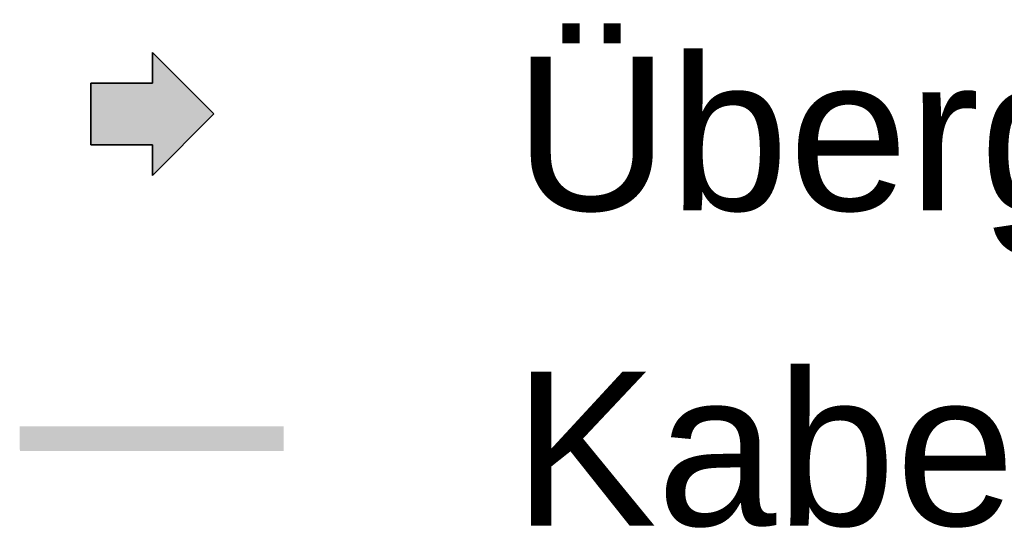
# Model space of a CAD drawing. Extents: x -743 to 300, y 62 to 1112.
# Tile 169 of 179: x 165 to 181, y 617 to 625. Entities that reach past the tile are written whole.
import ezdxf

# ---------------------------------------------------------------- set-up
doc = ezdxf.new("R2010")
doc.units = 0
doc.layers.get('0').update_dxf_attribs({"lineweight": 13})
for name, color, linetype, lineweight, true_color in [('00_E_ST_Handlaufleuchte_Kabel-A06CPVAVL0', 3, 'Continuous', 18, 0x00ff00), ('00_E_ST_Handlaufleuchte_Übergabepunkte direkt ins Haus-A06CPVARL0', 7, 'Continuous', 35, 0xcc0099), ('00_E_ST_Handlaufleuchte–Handlauf-Position-A06CPVAUL0', 7, 'Continuous', 5, 0x0000b2)]:
    doc.layers.add(name, color=color, linetype=linetype, lineweight=lineweight, true_color=true_color)
doc.layers.add('E_Legende-A06CPVAOL0', color=7, linetype='Continuous', lineweight=13)
doc.styles.get("Standard").update_dxf_attribs({"font": 'ARIALN.TTF'})

# ---------------------------------------------------------------- blocks, each defined once
blk = doc.blocks.new('Referenz-A06CPVAYL0')
at = {"layer": '00_E_ST_Handlaufleuchte_Übergabepunkte direkt ins Haus-A06CPVARL0', "linetype": 'Continuous', "ltscale": 0.35}
blk.add_hatch(color=256, dxfattribs=at).paths.add_polyline_path([(166.133, 622.891), (166.133, 623.891), (167.133, 623.891), (167.133, 624.391), (168.133, 623.391), (167.133, 622.391), (167.133, 622.891)])
at = {"layer": '00_E_ST_Handlaufleuchte_Kabel-A06CPVAVL0', "linetype": 'Continuous', "ltscale": 0.18}
blk.add_solid([(165.681, 618.061), (165.681, 618.161), (168.646, 618.061), (168.646, 618.161)], dxfattribs=at)
at = {"layer": '00_E_ST_Handlaufleuchte_Übergabepunkte direkt ins Haus-A06CPVARL0', "linetype": 'Continuous', "ltscale": 0.35}
for p, q in [((167.133, 623.891), (167.133, 624.391)), ((167.133, 624.391), (168.133, 623.391)), ((166.133, 622.891), (166.133, 623.891)), ((166.133, 623.891), (167.133, 623.891)), ((168.133, 623.391), (167.133, 622.391)), ((167.133, 622.891), (166.133, 622.891)), ((167.133, 622.391), (167.133, 622.891))]:
    blk.add_line(p, q, dxfattribs=at)
at = {"layer": '00_E_ST_Handlaufleuchte–Handlauf-Position-A06CPVAUL0', "linetype": 'Continuous', "ltscale": 0.13}
blk.add_solid([(164.975, 618.311), (169.269, 618.311), (164.977, 617.911), (169.269, 617.911)], dxfattribs=at)
at = {"layer": 'E_Legende-A06CPVAOL0', "linetype": 'Continuous', "ltscale": 0.13, "char_height": 2.5, "attachment_point": 1}
for s, insert in [('{\\fArial;Übergabepunkt direkt}', (173.015, 624.322)), ('{\\fArial;Kabel Handlaufleuchten}', (173.004, 619.2))]:
    blk.add_mtext(s, dxfattribs=dict(at, insert=insert))

msp = doc.modelspace()

# ---------------------------------------------------------------- block references
at = {"color": 8, "lineweight": 25, "ltscale": 0.25, "true_color": 0x808080}
msp.add_blockref('Referenz-A06CPVAYL0', (0, 0), dxfattribs=at)

doc.saveas('drawing.dxf')
